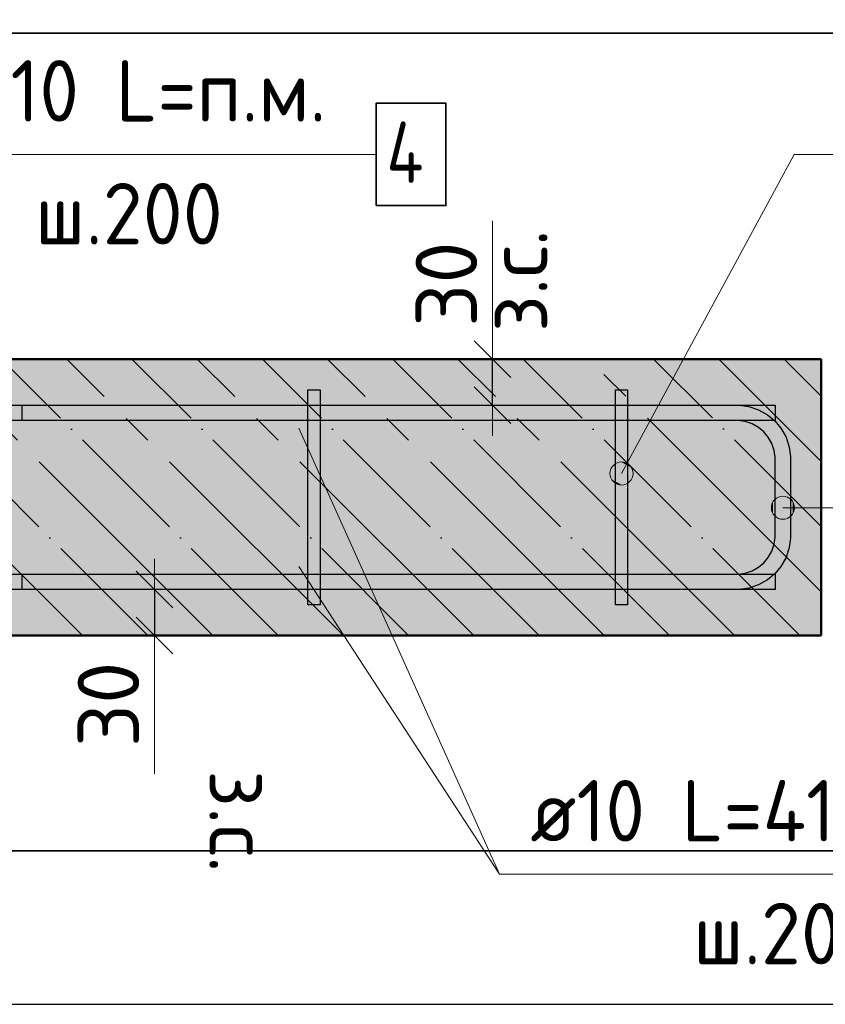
# Model space of a CAD drawing. Header units: millimetres. Extents: x -30645 to 44626, y 46540 to 77351.
# Tile 75 of 84: x 41886 to 42410, y 73040 to 73681. Entities that reach past the tile are written whole.
import ezdxf

# ---------------------------------------------------------------- set-up
doc = ezdxf.new("R2010")
doc.units = ezdxf.units.MM
doc.header["$PDMODE"] = 65
doc.linetypes.add('______11', pattern=[100, 80, -10, 0, -10])
doc.linetypes.add('______5', pattern=[220, 160, -20, 20, -20])
for name, color, linetype, lineweight in [('Standard', 7, 'Continuous', 25), ('Арм.стержн. Арматура края', 96, 'Continuous', 35), ('Арм.стержн. вертикальными 1', 22, 'Continuous', 35), ('Арм.стержн.горизонт. 1', 180, 'Continuous', 35), ('Размерная линия_ общее_1', 7, 'Continuous', 13)]:
    doc.layers.add(name, color=color, linetype=linetype, lineweight=lineweight)
doc.layers.add('Арм.стержн.Стяжки', color=7, linetype='Continuous', lineweight=35, true_color=0x501e0f)
doc.styles.add('ISOCPEUR', font='ISOCPEUR')
doc.dimstyles.new('DIMSTYLE_7', dxfattribs={"dimtxt": 40, "dimasz": 40, "dimexe": 0, "dimexo": 0.001, "dimgap": 20, "dimtad": 2, "dimdec": 0, "dimrnd": 5, "dimzin": 12, "dimdsep": 46, "dimtxsty": 'ISOCPEUR', "dimblk1": 'ALL_ML_STRICH', "dimblk2": 'ALL_ML_STRICH', "dimsah": 1, "dimcen": 0, "dimse1": 1, "dimse2": 1, "dimclrd": 7, "dimclre": 256, "dimclrt": 7, "dimadec": 0, "dimazin": 0, "dimtfac": 1, "dimtdec": 0, "dimtix": 1, "dimtmove": 2, "dimatfit": 3, "dimfxl": 0, "dimtvp": 1.2, "dimtzin": 0, "dimlwd": 0, "dimlwe": -3, "dimarcsym": 0})

# ---------------------------------------------------------------- blocks, each defined once
blk = doc.blocks.new('ALL_ML_STRICH')
at = {"color": 0, "linetype": 'ByBlock', "lineweight": -2}
for p, q in [((0, -0.5), (0, 0.5)), ((-0.3, -0.3), (0.3, 0.3)), ((-1, 0), (0.5, 0))]:
    blk.add_line(p, q, dxfattribs=at)
blk = doc.blocks.new('*D322')
at = {"layer": 'DEFPOINTS', "color": 7, "linetype": 'Continuous', "lineweight": 13, "transparency": 33554687}
for p in [(42184.49, 73459.69), (42184.49, 73429.69), (42193.21, 73429.69)]:
    blk.add_point(p, dxfattribs=at)
at = {"layer": 'Размерная линия_ общее_1', "color": 7, "linetype": 'Continuous', "lineweight": -2, "transparency": 33554687}
blk.add_line((42193.21, 73429.69), (42193.21, 73459.69), dxfattribs=at)
at = {"layer": 'Размерная линия_ общее_1', "color": 7, "linetype": 'Continuous', "lineweight": 13, "transparency": 33554687, "xscale": 40, "yscale": 40, "zscale": 40}
for p, rotation in [((42193.21, 73459.69), 90), ((42193.21, 73429.69), 270)]:
    blk.add_blockref('ALL_ML_STRICH', p, dxfattribs=dict(at, rotation=rotation))
at = {"layer": 'Размерная линия_ общее_1', "color": 7, "linetype": 'Continuous', "lineweight": 13, "transparency": 33554687, "insert": (42188.95, 73477.28), "char_height": 40, "width": 2, "attachment_point": 1, "rotation": 90, "line_spacing_factor": 0.60241, "style": 'ISOCPEUR'}
blk.add_mtext('з.с.', dxfattribs=at)
at = {"layer": 'Размерная линия_ общее_1', "color": 7, "linetype": 'Continuous', "lineweight": 13, "transparency": 33554687, "insert": (42163.21, 73508.5), "char_height": 40, "width": 80, "attachment_point": 5, "rotation": 90, "style": 'ISOCPEUR'}
blk.add_mtext('\\A1;{30}', dxfattribs=at)
blk = doc.blocks.new('*D323')
at = {"layer": 'DEFPOINTS', "color": 7, "linetype": 'Continuous', "lineweight": 13, "transparency": 33554687}
for p in [(41964.6, 73309.69), (41973.32, 73309.69), (41964.6, 73279.69)]:
    blk.add_point(p, dxfattribs=at)
at = {"layer": 'Размерная линия_ общее_1', "color": 7, "linetype": 'Continuous', "lineweight": -2, "transparency": 33554687}
blk.add_line((41973.32, 73309.69), (41973.32, 73279.69), dxfattribs=at)
at = {"layer": 'Размерная линия_ общее_1', "color": 7, "linetype": 'Continuous', "lineweight": 13, "transparency": 33554687, "xscale": 40, "yscale": 40, "zscale": 40}
for p, rotation in [((41973.32, 73309.69), 90), ((41973.32, 73279.69), 270)]:
    blk.add_blockref('ALL_ML_STRICH', p, dxfattribs=dict(at, rotation=rotation))
at = {"layer": 'Размерная линия_ общее_1', "color": 7, "linetype": 'Continuous', "lineweight": 13, "transparency": 33554687, "insert": (41943.32, 73234.87), "char_height": 40, "width": 80, "attachment_point": 5, "rotation": 90, "style": 'ISOCPEUR'}
blk.add_mtext('\\A1;{30}', dxfattribs=at)
at = {"layer": 'Размерная линия_ общее_1', "color": 7, "linetype": 'Continuous', "lineweight": 13, "transparency": 33554687, "insert": (42049.06, 73192.09), "char_height": 40, "width": 2, "attachment_point": 1, "rotation": 270, "line_spacing_factor": 0.60241, "style": 'ISOCPEUR'}
blk.add_mtext('з.с.', dxfattribs=at)

msp = doc.modelspace()

# ---------------------------------------------------------------- hatches: boundary and pattern name
at = {"layer": 'Standard', "linetype": 'Continuous', "lineweight": -3, "true_color": 0xc7c7c7, "transparency": 33554687}
msp.add_hatch(color=9, dxfattribs=at).paths.add_polyline_path([(42407.15, 73279.69), (42407.15, 73459.69), (41796.06, 73459.69), (41796.06, 73279.69)])
at = {"layer": 'Арм.стержн. Арматура края', "linetype": 'Continuous', "lineweight": 13, "transparency": 33554687}
for points in [[(42382.15, 73355.41), (42382.15, 73370.41), (42378.4, 73369.36)], [(42385.9, 73356.46), (42385.9, 73369.36), (42382.15, 73370.41)], [(42385.9, 73356.46), (42382.15, 73370.41), (42382.15, 73355.41)], [(42375.7, 73359.16), (42375.7, 73366.66), (42374.65, 73362.91)], [(42378.4, 73356.46), (42378.4, 73369.36), (42375.7, 73366.66)], [(42378.4, 73356.46), (42375.7, 73366.66), (42375.7, 73359.16)], [(42382.15, 73355.41), (42378.4, 73369.36), (42378.4, 73356.46)], [(42388.6, 73359.16), (42388.6, 73366.66), (42385.9, 73369.36)], [(42388.6, 73359.16), (42385.9, 73369.36), (42385.9, 73356.46)], [(42388.6, 73366.66), (42388.6, 73359.16), (42389.65, 73362.91)]]:
    msp.add_hatch(color=7, dxfattribs=at).paths.add_polyline_path(points)
at = {"layer": 'Арм.стержн. вертикальными 1', "linetype": 'Continuous', "lineweight": 50, "transparency": 33554687}
for points in [[(42067.15, 73409.69), (42069.06, 73410.07), (42070.68, 73411.15), (42071.77, 73412.77), (42072.15, 73414.69), (42071.77, 73416.6), (42070.68, 73418.22), (42069.06, 73419.31), (42067.15, 73419.69), (42065.24, 73419.31), (42063.61, 73418.22), (42062.53, 73416.6), (42062.15, 73414.69), (42062.53, 73412.77), (42063.61, 73411.15), (42065.24, 73410.07)], [(42267.15, 73409.69), (42269.06, 73410.07), (42270.68, 73411.15), (42271.77, 73412.77), (42272.15, 73414.69), (42271.77, 73416.6), (42270.68, 73418.22), (42269.06, 73419.31), (42267.15, 73419.69), (42265.24, 73419.31), (42263.61, 73418.22), (42262.53, 73416.6), (42262.15, 73414.69), (42262.53, 73412.77), (42263.61, 73411.15), (42265.24, 73410.07)], [(42357.15, 73409.69), (42359.06, 73410.07), (42360.69, 73411.15), (42361.77, 73412.77), (42362.15, 73414.69), (42361.77, 73416.6), (42360.69, 73418.22), (42359.06, 73419.31), (42357.15, 73419.69), (42355.24, 73419.31), (42353.62, 73418.22), (42352.53, 73416.6), (42352.15, 73414.69), (42352.53, 73412.77), (42353.62, 73411.15), (42355.24, 73410.07)], [(42067.15, 73319.69), (42069.06, 73320.07), (42070.68, 73321.15), (42071.77, 73322.77), (42072.15, 73324.69), (42071.77, 73326.6), (42070.68, 73328.22), (42069.06, 73329.31), (42067.15, 73329.69), (42065.24, 73329.31), (42063.61, 73328.22), (42062.53, 73326.6), (42062.15, 73324.69), (42062.53, 73322.77), (42063.61, 73321.15), (42065.24, 73320.07)], [(42267.15, 73319.69), (42269.06, 73320.07), (42270.68, 73321.15), (42271.77, 73322.77), (42272.15, 73324.69), (42271.77, 73326.6), (42270.68, 73328.22), (42269.06, 73329.31), (42267.15, 73329.69), (42265.24, 73329.31), (42263.61, 73328.22), (42262.53, 73326.6), (42262.15, 73324.69), (42262.53, 73322.77), (42263.61, 73321.15), (42265.24, 73320.07)], [(42357.15, 73319.69), (42359.06, 73320.07), (42360.69, 73321.15), (42361.77, 73322.77), (42362.15, 73324.69), (42361.77, 73326.6), (42360.69, 73328.22), (42359.06, 73329.31), (42357.15, 73329.69), (42355.24, 73329.31), (42353.62, 73328.22), (42352.53, 73326.6), (42352.15, 73324.69), (42352.53, 73322.77), (42353.62, 73321.15), (42355.24, 73320.07)]]:
    msp.add_hatch(color=4, dxfattribs=at).paths.add_polyline_path(points)
at = {"layer": 'Арм.стержн.Стяжки', "linetype": 'Continuous', "lineweight": 13, "transparency": 33554687}
for points in [[(42284.61, 73385.44), (42273.26, 73391.58), (42270.55, 73388.78)], [(42283.52, 73389.1), (42276.92, 73392.67), (42273.26, 73391.58)], [(42283.52, 73389.1), (42273.26, 73391.58), (42284.61, 73385.44)], [(42276.92, 73392.67), (42283.52, 73389.1), (42280.72, 73391.81)], [(42283.75, 73381.64), (42270.55, 73388.78), (42269.69, 73384.98)], [(42283.75, 73381.64), (42269.69, 73384.98), (42281.04, 73378.84)], [(42281.04, 73378.84), (42269.69, 73384.98), (42270.78, 73381.32)], [(42284.61, 73385.44), (42270.55, 73388.78), (42283.75, 73381.64)], [(42281.04, 73378.84), (42270.78, 73381.32), (42277.38, 73377.75)], [(42277.38, 73377.75), (42270.78, 73381.32), (42273.58, 73378.61)]]:
    msp.add_hatch(color=7, dxfattribs=at).paths.add_polyline_path(points)

# ---------------------------------------------------------------- linework, layer by layer
at = {"color": 52, "linetype": 'Continuous', "lineweight": -3, "transparency": 33554687}
for p, q in [((42551.95, 73671.94), (41796.06, 73671.94)), ((41796.06, 73671.94), (42551.95, 73671.94)), ((41796.06, 73139.57), (42551.95, 73139.57)), ((42551.95, 73139.57), (41796.06, 73139.57))]:
    msp.add_line(p, q, dxfattribs=at)
at = {"layer": 'Standard', "color": 7, "linetype": 'Continuous', "lineweight": 13, "transparency": 33554687}
for p, q in [((42193.21, 73459.69), (42193.21, 73549.69)), ((42067.15, 73414.69), (42197.8, 73124.27)), ((41973.32, 73279.69), (41973.32, 73189.69))]:
    msp.add_line(p, q, dxfattribs=at)
at = {"layer": 'Standard', "color": 7, "linetype": 'Continuous', "lineweight": 50, "transparency": 33554687}
for p, q in [((42407.15, 73459.69), (41796.06, 73459.69)), ((42407.15, 73279.69), (42407.15, 73459.69)), ((41796.06, 73279.69), (42407.15, 73279.69))]:
    msp.add_line(p, q, dxfattribs=at)
at = {"layer": 'Standard', "color": 253, "linetype": '______5', "lineweight": -3, "true_color": 0xababab, "transparency": 33554687}
for p, q in [((42011.37, 73279.69), (41831.37, 73459.69)), ((42096.22, 73279.69), (41916.22, 73459.69)), ((42181.08, 73279.69), (42001.08, 73459.69)), ((42265.93, 73279.69), (42085.93, 73459.69)), ((42350.78, 73279.69), (42170.78, 73459.69)), ((42407.15, 73308.17), (42255.63, 73459.69)), ((42407.15, 73393.02), (42340.49, 73459.69)), ((41926.52, 73279.69), (41796.06, 73410.15))]:
    msp.add_line(p, q, dxfattribs=at)
at = {"layer": 'Standard', "color": 253, "linetype": '______11', "lineweight": -3, "true_color": 0xababab, "transparency": 33554687}
for p, q in [((42053.8, 73279.69), (41873.8, 73459.69)), ((42138.65, 73279.69), (41958.65, 73459.69)), ((42223.5, 73279.69), (42043.5, 73459.69)), ((42308.35, 73279.69), (42128.35, 73459.69)), ((42393.21, 73279.69), (42213.21, 73459.69)), ((42407.15, 73350.6), (42298.06, 73459.69)), ((42407.15, 73435.45), (42382.91, 73459.69)), ((41968.94, 73279.69), (41796.06, 73452.57))]:
    msp.add_line(p, q, dxfattribs=at)
at = {"layer": 'Standard', "color": 7, "linetype": 'Continuous', "lineweight": 25, "transparency": 33554687}
msp.add_lwpolyline([(41696.06, 73771.94), (41696.06, 73039.57), (42651.95, 73039.57), (42651.95, 73771.94), (41696.06, 73771.94)], dxfattribs=at)
at = {"layer": 'Арм.стержн. Арматура края', "color": 7, "linetype": 'Continuous', "lineweight": 13, "transparency": 33554687}
for p, q in [((42382.15, 73370.41), (42382.15, 73370.41)), ((42374.65, 73362.91), (42374.65, 73362.91)), ((42444.98, 73362.91), (42382.15, 73362.91)), ((42389.65, 73362.91), (42389.65, 73362.91)), ((42382.15, 73355.41), (42382.15, 73355.41))]:
    msp.add_line(p, q, dxfattribs=at)
at = {"layer": 'Арм.стержн. Арматура края', "color": 4, "linetype": 'Continuous', "lineweight": 25, "transparency": 33554687}
msp.add_lwpolyline([(41887.15, 73319.69), (42353.11, 73319.69), (42357.63, 73320.32), (42362.21, 73321.82), (42366.4, 73324.17), (42369.81, 73327.02), (42372.66, 73330.43), (42375.01, 73334.63), (42376.52, 73339.21), (42377.15, 73343.73), (42377.15, 73395.65), (42376.52, 73400.17), (42375.01, 73404.75), (42372.66, 73408.94), (42369.81, 73412.35), (42366.4, 73415.2), (42362.21, 73417.55), (42357.63, 73419.06), (42353.11, 73419.69), (41887.15, 73419.69), (41887.15, 73429.69), (42353.8, 73429.69), (42359.9, 73428.84), (42366.25, 73426.74), (42372.1, 73423.47), (42376.91, 73419.45), (42380.93, 73414.64), (42384.21, 73408.79), (42386.3, 73402.44), (42387.15, 73396.34), (42387.15, 73343.03), (42386.3, 73336.93), (42384.21, 73330.58), (42380.93, 73324.74), (42376.91, 73319.92), (42372.1, 73315.9), (42366.25, 73312.63), (42359.9, 73310.54), (42353.8, 73309.69), (41887.15, 73309.69), (41887.15, 73319.69)], dxfattribs=at)
msp.add_lwpolyline([(41887.15, 73319.69), (42353.11, 73319.69), (42357.63, 73320.32), (42362.21, 73321.82), (42366.4, 73324.17), (42369.81, 73327.02), (42372.66, 73330.43), (42375.01, 73334.63), (42376.52, 73339.21), (42377.15, 73343.73), (42377.15, 73395.65), (42376.52, 73400.17), (42375.01, 73404.75), (42372.66, 73408.94), (42369.81, 73412.35), (42366.4, 73415.2), (42362.21, 73417.55), (42357.63, 73419.06), (42353.11, 73419.69), (41887.15, 73419.69), (41887.15, 73429.69), (42353.8, 73429.69), (42359.9, 73428.84), (42366.25, 73426.74), (42372.1, 73423.47), (42376.91, 73419.45), (42380.93, 73414.64), (42384.21, 73408.79), (42386.3, 73402.44), (42387.15, 73396.34), (42387.15, 73343.03), (42386.3, 73336.93), (42384.21, 73330.58), (42380.93, 73324.74), (42376.91, 73319.92), (42372.1, 73315.9), (42366.25, 73312.63), (42359.9, 73310.54), (42353.8, 73309.69), (41887.15, 73309.69), (41887.15, 73319.69)], dxfattribs=at)
msp.add_lwpolyline([(41887.15, 73319.69), (42353.11, 73319.69), (42357.63, 73320.32), (42362.21, 73321.82), (42366.4, 73324.17), (42369.81, 73327.02), (42372.66, 73330.43), (42375.01, 73334.63), (42376.52, 73339.21), (42377.15, 73343.73), (42377.15, 73395.65), (42376.52, 73400.17), (42375.01, 73404.75), (42372.66, 73408.94), (42369.81, 73412.35), (42366.4, 73415.2), (42362.21, 73417.55), (42357.63, 73419.06), (42353.11, 73419.69), (41887.15, 73419.69), (41887.15, 73429.69), (42353.8, 73429.69), (42359.9, 73428.84), (42366.25, 73426.74), (42372.1, 73423.47), (42376.91, 73419.45), (42380.93, 73414.64), (42384.21, 73408.79), (42386.3, 73402.44), (42387.15, 73396.34), (42387.15, 73343.03), (42386.3, 73336.93), (42384.21, 73330.58), (42380.93, 73324.74), (42376.91, 73319.92), (42372.1, 73315.9), (42366.25, 73312.63), (42359.9, 73310.54), (42353.8, 73309.69), (41887.15, 73309.69), (41887.15, 73319.69)], dxfattribs=at)
msp.add_lwpolyline([(41887.15, 73319.69), (42353.11, 73319.69), (42357.63, 73320.32), (42362.21, 73321.82), (42366.4, 73324.17), (42369.81, 73327.02), (42372.66, 73330.43), (42375.01, 73334.63), (42376.52, 73339.21), (42377.15, 73343.73), (42377.15, 73395.65), (42376.52, 73400.17), (42375.01, 73404.75), (42372.66, 73408.94), (42369.81, 73412.35), (42366.4, 73415.2), (42362.21, 73417.55), (42357.63, 73419.06), (42353.11, 73419.69), (41887.15, 73419.69), (41887.15, 73429.69), (42353.8, 73429.69), (42359.9, 73428.84), (42366.25, 73426.74), (42372.1, 73423.47), (42376.91, 73419.45), (42380.93, 73414.64), (42384.21, 73408.79), (42386.3, 73402.44), (42387.15, 73396.34), (42387.15, 73343.03), (42386.3, 73336.93), (42384.21, 73330.58), (42380.93, 73324.74), (42376.91, 73319.92), (42372.1, 73315.9), (42366.25, 73312.63), (42359.9, 73310.54), (42353.8, 73309.69), (41887.15, 73309.69), (41887.15, 73319.69)], dxfattribs=at)
msp.add_lwpolyline([(41887.15, 73319.69), (42353.11, 73319.69), (42357.63, 73320.32), (42362.21, 73321.82), (42366.4, 73324.17), (42369.81, 73327.02), (42372.66, 73330.43), (42375.01, 73334.63), (42376.52, 73339.21), (42377.15, 73343.73), (42377.15, 73395.65), (42376.52, 73400.17), (42375.01, 73404.75), (42372.66, 73408.94), (42369.81, 73412.35), (42366.4, 73415.2), (42362.21, 73417.55), (42357.63, 73419.06), (42353.11, 73419.69), (41887.15, 73419.69), (41887.15, 73429.69), (42353.8, 73429.69), (42359.9, 73428.84), (42366.25, 73426.74), (42372.1, 73423.47), (42376.91, 73419.45), (42380.93, 73414.64), (42384.21, 73408.79), (42386.3, 73402.44), (42387.15, 73396.34), (42387.15, 73343.03), (42386.3, 73336.93), (42384.21, 73330.58), (42380.93, 73324.74), (42376.91, 73319.92), (42372.1, 73315.9), (42366.25, 73312.63), (42359.9, 73310.54), (42353.8, 73309.69), (41887.15, 73309.69), (41887.15, 73319.69)], dxfattribs=at)
msp.add_lwpolyline([(41887.15, 73319.69), (42353.11, 73319.69), (42357.63, 73320.32), (42362.21, 73321.82), (42366.4, 73324.17), (42369.81, 73327.02), (42372.66, 73330.43), (42375.01, 73334.63), (42376.52, 73339.21), (42377.15, 73343.73), (42377.15, 73395.65), (42376.52, 73400.17), (42375.01, 73404.75), (42372.66, 73408.94), (42369.81, 73412.35), (42366.4, 73415.2), (42362.21, 73417.55), (42357.63, 73419.06), (42353.11, 73419.69), (41887.15, 73419.69), (41887.15, 73429.69), (42353.8, 73429.69), (42359.9, 73428.84), (42366.25, 73426.74), (42372.1, 73423.47), (42376.91, 73419.45), (42380.93, 73414.64), (42384.21, 73408.79), (42386.3, 73402.44), (42387.15, 73396.34), (42387.15, 73343.03), (42386.3, 73336.93), (42384.21, 73330.58), (42380.93, 73324.74), (42376.91, 73319.92), (42372.1, 73315.9), (42366.25, 73312.63), (42359.9, 73310.54), (42353.8, 73309.69), (41887.15, 73309.69), (41887.15, 73319.69)], dxfattribs=at)
msp.add_lwpolyline([(41887.15, 73319.69), (42353.11, 73319.69), (42357.63, 73320.32), (42362.21, 73321.82), (42366.4, 73324.17), (42369.81, 73327.02), (42372.66, 73330.43), (42375.01, 73334.63), (42376.52, 73339.21), (42377.15, 73343.73), (42377.15, 73395.65), (42376.52, 73400.17), (42375.01, 73404.75), (42372.66, 73408.94), (42369.81, 73412.35), (42366.4, 73415.2), (42362.21, 73417.55), (42357.63, 73419.06), (42353.11, 73419.69), (41887.15, 73419.69), (41887.15, 73429.69), (42353.8, 73429.69), (42359.9, 73428.84), (42366.25, 73426.74), (42372.1, 73423.47), (42376.91, 73419.45), (42380.93, 73414.64), (42384.21, 73408.79), (42386.3, 73402.44), (42387.15, 73396.34), (42387.15, 73343.03), (42386.3, 73336.93), (42384.21, 73330.58), (42380.93, 73324.74), (42376.91, 73319.92), (42372.1, 73315.9), (42366.25, 73312.63), (42359.9, 73310.54), (42353.8, 73309.69), (41887.15, 73309.69), (41887.15, 73319.69)], dxfattribs=at)
msp.add_lwpolyline([(41887.15, 73319.69), (42353.11, 73319.69), (42357.63, 73320.32), (42362.21, 73321.82), (42366.4, 73324.17), (42369.81, 73327.02), (42372.66, 73330.43), (42375.01, 73334.63), (42376.52, 73339.21), (42377.15, 73343.73), (42377.15, 73395.65), (42376.52, 73400.17), (42375.01, 73404.75), (42372.66, 73408.94), (42369.81, 73412.35), (42366.4, 73415.2), (42362.21, 73417.55), (42357.63, 73419.06), (42353.11, 73419.69), (41887.15, 73419.69), (41887.15, 73429.69), (42353.8, 73429.69), (42359.9, 73428.84), (42366.25, 73426.74), (42372.1, 73423.47), (42376.91, 73419.45), (42380.93, 73414.64), (42384.21, 73408.79), (42386.3, 73402.44), (42387.15, 73396.34), (42387.15, 73343.03), (42386.3, 73336.93), (42384.21, 73330.58), (42380.93, 73324.74), (42376.91, 73319.92), (42372.1, 73315.9), (42366.25, 73312.63), (42359.9, 73310.54), (42353.8, 73309.69), (41887.15, 73309.69), (41887.15, 73319.69)], dxfattribs=at)
msp.add_lwpolyline([(41887.15, 73319.69), (42353.11, 73319.69), (42357.63, 73320.32), (42362.21, 73321.82), (42366.4, 73324.17), (42369.81, 73327.02), (42372.66, 73330.43), (42375.01, 73334.63), (42376.52, 73339.21), (42377.15, 73343.73), (42377.15, 73395.65), (42376.52, 73400.17), (42375.01, 73404.75), (42372.66, 73408.94), (42369.81, 73412.35), (42366.4, 73415.2), (42362.21, 73417.55), (42357.63, 73419.06), (42353.11, 73419.69), (41887.15, 73419.69), (41887.15, 73429.69), (42353.8, 73429.69), (42359.9, 73428.84), (42366.25, 73426.74), (42372.1, 73423.47), (42376.91, 73419.45), (42380.93, 73414.64), (42384.21, 73408.79), (42386.3, 73402.44), (42387.15, 73396.34), (42387.15, 73343.03), (42386.3, 73336.93), (42384.21, 73330.58), (42380.93, 73324.74), (42376.91, 73319.92), (42372.1, 73315.9), (42366.25, 73312.63), (42359.9, 73310.54), (42353.8, 73309.69), (41887.15, 73309.69), (41887.15, 73319.69)], dxfattribs=at)
msp.add_lwpolyline([(41887.15, 73319.69), (42353.11, 73319.69), (42357.63, 73320.32), (42362.21, 73321.82), (42366.4, 73324.17), (42369.81, 73327.02), (42372.66, 73330.43), (42375.01, 73334.63), (42376.52, 73339.21), (42377.15, 73343.73), (42377.15, 73395.65), (42376.52, 73400.17), (42375.01, 73404.75), (42372.66, 73408.94), (42369.81, 73412.35), (42366.4, 73415.2), (42362.21, 73417.55), (42357.63, 73419.06), (42353.11, 73419.69), (41887.15, 73419.69), (41887.15, 73429.69), (42353.8, 73429.69), (42359.9, 73428.84), (42366.25, 73426.74), (42372.1, 73423.47), (42376.91, 73419.45), (42380.93, 73414.64), (42384.21, 73408.79), (42386.3, 73402.44), (42387.15, 73396.34), (42387.15, 73343.03), (42386.3, 73336.93), (42384.21, 73330.58), (42380.93, 73324.74), (42376.91, 73319.92), (42372.1, 73315.9), (42366.25, 73312.63), (42359.9, 73310.54), (42353.8, 73309.69), (41887.15, 73309.69), (41887.15, 73319.69)], dxfattribs=at)
msp.add_lwpolyline([(41887.15, 73319.69), (42353.11, 73319.69), (42357.63, 73320.32), (42362.21, 73321.82), (42366.4, 73324.17), (42369.81, 73327.02), (42372.66, 73330.43), (42375.01, 73334.63), (42376.52, 73339.21), (42377.15, 73343.73), (42377.15, 73395.65), (42376.52, 73400.17), (42375.01, 73404.75), (42372.66, 73408.94), (42369.81, 73412.35), (42366.4, 73415.2), (42362.21, 73417.55), (42357.63, 73419.06), (42353.11, 73419.69), (41887.15, 73419.69), (41887.15, 73429.69), (42353.8, 73429.69), (42359.9, 73428.84), (42366.25, 73426.74), (42372.1, 73423.47), (42376.91, 73419.45), (42380.93, 73414.64), (42384.21, 73408.79), (42386.3, 73402.44), (42387.15, 73396.34), (42387.15, 73343.03), (42386.3, 73336.93), (42384.21, 73330.58), (42380.93, 73324.74), (42376.91, 73319.92), (42372.1, 73315.9), (42366.25, 73312.63), (42359.9, 73310.54), (42353.8, 73309.69), (41887.15, 73309.69), (41887.15, 73319.69)], dxfattribs=at)
msp.add_lwpolyline([(41887.15, 73319.69), (42353.11, 73319.69), (42357.63, 73320.32), (42362.21, 73321.82), (42366.4, 73324.17), (42369.81, 73327.02), (42372.66, 73330.43), (42375.01, 73334.63), (42376.52, 73339.21), (42377.15, 73343.73), (42377.15, 73395.65), (42376.52, 73400.17), (42375.01, 73404.75), (42372.66, 73408.94), (42369.81, 73412.35), (42366.4, 73415.2), (42362.21, 73417.55), (42357.63, 73419.06), (42353.11, 73419.69), (41887.15, 73419.69), (41887.15, 73429.69), (42353.8, 73429.69), (42359.9, 73428.84), (42366.25, 73426.74), (42372.1, 73423.47), (42376.91, 73419.45), (42380.93, 73414.64), (42384.21, 73408.79), (42386.3, 73402.44), (42387.15, 73396.34), (42387.15, 73343.03), (42386.3, 73336.93), (42384.21, 73330.58), (42380.93, 73324.74), (42376.91, 73319.92), (42372.1, 73315.9), (42366.25, 73312.63), (42359.9, 73310.54), (42353.8, 73309.69), (41887.15, 73309.69), (41887.15, 73319.69)], dxfattribs=at)
msp.add_lwpolyline([(41887.15, 73319.69), (42353.11, 73319.69), (42357.63, 73320.32), (42362.21, 73321.82), (42366.4, 73324.17), (42369.81, 73327.02), (42372.66, 73330.43), (42375.01, 73334.63), (42376.52, 73339.21), (42377.15, 73343.73), (42377.15, 73395.65), (42376.52, 73400.17), (42375.01, 73404.75), (42372.66, 73408.94), (42369.81, 73412.35), (42366.4, 73415.2), (42362.21, 73417.55), (42357.63, 73419.06), (42353.11, 73419.69), (41887.15, 73419.69), (41887.15, 73429.69), (42353.8, 73429.69), (42359.9, 73428.84), (42366.25, 73426.74), (42372.1, 73423.47), (42376.91, 73419.45), (42380.93, 73414.64), (42384.21, 73408.79), (42386.3, 73402.44), (42387.15, 73396.34), (42387.15, 73343.03), (42386.3, 73336.93), (42384.21, 73330.58), (42380.93, 73324.74), (42376.91, 73319.92), (42372.1, 73315.9), (42366.25, 73312.63), (42359.9, 73310.54), (42353.8, 73309.69), (41887.15, 73309.69), (41887.15, 73319.69)], dxfattribs=at)
msp.add_lwpolyline([(41887.15, 73319.69), (42353.11, 73319.69), (42357.63, 73320.32), (42362.21, 73321.82), (42366.4, 73324.17), (42369.81, 73327.02), (42372.66, 73330.43), (42375.01, 73334.63), (42376.52, 73339.21), (42377.15, 73343.73), (42377.15, 73395.65), (42376.52, 73400.17), (42375.01, 73404.75), (42372.66, 73408.94), (42369.81, 73412.35), (42366.4, 73415.2), (42362.21, 73417.55), (42357.63, 73419.06), (42353.11, 73419.69), (41887.15, 73419.69), (41887.15, 73429.69), (42353.8, 73429.69), (42359.9, 73428.84), (42366.25, 73426.74), (42372.1, 73423.47), (42376.91, 73419.45), (42380.93, 73414.64), (42384.21, 73408.79), (42386.3, 73402.44), (42387.15, 73396.34), (42387.15, 73343.03), (42386.3, 73336.93), (42384.21, 73330.58), (42380.93, 73324.74), (42376.91, 73319.92), (42372.1, 73315.9), (42366.25, 73312.63), (42359.9, 73310.54), (42353.8, 73309.69), (41887.15, 73309.69), (41887.15, 73319.69)], dxfattribs=at)
at = {"layer": 'Арм.стержн. Арматура края', "color": 7, "linetype": 'Continuous', "lineweight": 13, "transparency": 33554687}
msp.add_circle((42382.15, 73362.91), 7.5, dxfattribs=at)
at = {"layer": 'Арм.стержн. вертикальными 1', "color": 7, "linetype": 'Continuous', "lineweight": 13, "transparency": 33554687}
for q in [(42067.15, 73324.69), (42605.8, 73124.27)]:
    msp.add_line((42197.8, 73124.27), q, dxfattribs=at)
at = {"layer": 'Арм.стержн.горизонт. 1', "color": 7, "linetype": 'Continuous', "lineweight": 13, "transparency": 33554687}
msp.add_line((41829.56, 73593.02), (42117.56, 73593.02), dxfattribs=at)
at = {"layer": 'Арм.стержн.горизонт. 1', "color": 52, "linetype": 'Continuous', "lineweight": 50, "transparency": 33554687}
for p, q in [((42407.15, 73459.69), (41796.06, 73459.69)), ((42407.15, 73279.69), (41796.06, 73279.69))]:
    msp.add_line(p, q, dxfattribs=at)
at = {"layer": 'Арм.стержн.горизонт. 1', "color": 7, "linetype": 'Continuous', "lineweight": 35, "transparency": 33554687}
msp.add_lwpolyline([(42117.56, 73559.69), (42162.89, 73559.69), (42162.89, 73626.36), (42117.56, 73626.36), (42117.56, 73559.69)], dxfattribs=at)
at = {"layer": 'Арм.стержн.горизонт. 1', "color": 4, "linetype": 'Continuous', "lineweight": 25, "transparency": 33554687}
for points in [[(41791.06, 73429.69), (42377.15, 73429.69), (42377.15, 73419.69), (41791.06, 73419.69), (41791.06, 73429.69)], [(41791.06, 73429.69), (42377.15, 73429.69), (42377.15, 73419.69), (41791.06, 73419.69), (41791.06, 73429.69)], [(41791.06, 73429.69), (42377.15, 73429.69), (42377.15, 73419.69), (41791.06, 73419.69), (41791.06, 73429.69)], [(41791.06, 73429.69), (42377.15, 73429.69), (42377.15, 73419.69), (41791.06, 73419.69), (41791.06, 73429.69)], [(41791.06, 73429.69), (42377.15, 73429.69), (42377.15, 73419.69), (41791.06, 73419.69), (41791.06, 73429.69)], [(41791.06, 73429.69), (42377.15, 73429.69), (42377.15, 73419.69), (41791.06, 73419.69), (41791.06, 73429.69)], [(41791.06, 73429.69), (42377.15, 73429.69), (42377.15, 73419.69), (41791.06, 73419.69), (41791.06, 73429.69)], [(41791.06, 73429.69), (42377.15, 73429.69), (42377.15, 73419.69), (41791.06, 73419.69), (41791.06, 73429.69)], [(41791.06, 73429.69), (42377.15, 73429.69), (42377.15, 73419.69), (41791.06, 73419.69), (41791.06, 73429.69)], [(41791.06, 73429.69), (42377.15, 73429.69), (42377.15, 73419.69), (41791.06, 73419.69), (41791.06, 73429.69)], [(41791.06, 73429.69), (42377.15, 73429.69), (42377.15, 73419.69), (41791.06, 73419.69), (41791.06, 73429.69)], [(41791.06, 73429.69), (42377.15, 73429.69), (42377.15, 73419.69), (41791.06, 73419.69), (41791.06, 73429.69)], [(41791.06, 73429.69), (42377.15, 73429.69), (42377.15, 73419.69), (41791.06, 73419.69), (41791.06, 73429.69)], [(41791.06, 73429.69), (42377.15, 73429.69), (42377.15, 73419.69), (41791.06, 73419.69), (41791.06, 73429.69)], [(41791.06, 73319.69), (42377.15, 73319.69), (42377.15, 73309.69), (41791.06, 73309.69), (41791.06, 73319.69)], [(41791.06, 73319.69), (42377.15, 73319.69), (42377.15, 73309.69), (41791.06, 73309.69), (41791.06, 73319.69)], [(41791.06, 73319.69), (42377.15, 73319.69), (42377.15, 73309.69), (41791.06, 73309.69), (41791.06, 73319.69)], [(41791.06, 73319.69), (42377.15, 73319.69), (42377.15, 73309.69), (41791.06, 73309.69), (41791.06, 73319.69)], [(41791.06, 73319.69), (42377.15, 73319.69), (42377.15, 73309.69), (41791.06, 73309.69), (41791.06, 73319.69)], [(41791.06, 73319.69), (42377.15, 73319.69), (42377.15, 73309.69), (41791.06, 73309.69), (41791.06, 73319.69)], [(41791.06, 73319.69), (42377.15, 73319.69), (42377.15, 73309.69), (41791.06, 73309.69), (41791.06, 73319.69)], [(41791.06, 73319.69), (42377.15, 73319.69), (42377.15, 73309.69), (41791.06, 73309.69), (41791.06, 73319.69)], [(41791.06, 73319.69), (42377.15, 73319.69), (42377.15, 73309.69), (41791.06, 73309.69), (41791.06, 73319.69)], [(41791.06, 73319.69), (42377.15, 73319.69), (42377.15, 73309.69), (41791.06, 73309.69), (41791.06, 73319.69)], [(41791.06, 73319.69), (42377.15, 73319.69), (42377.15, 73309.69), (41791.06, 73309.69), (41791.06, 73319.69)], [(41791.06, 73319.69), (42377.15, 73319.69), (42377.15, 73309.69), (41791.06, 73309.69), (41791.06, 73319.69)], [(41791.06, 73319.69), (42377.15, 73319.69), (42377.15, 73309.69), (41791.06, 73309.69), (41791.06, 73319.69)], [(41791.06, 73319.69), (42377.15, 73319.69), (42377.15, 73309.69), (41791.06, 73309.69), (41791.06, 73319.69)]]:
    msp.add_lwpolyline(points, dxfattribs=at)
at = {"layer": 'Арм.стержн.Стяжки', "color": 7, "linetype": 'Continuous', "lineweight": 13, "transparency": 33554687}
for p, q in [((42389.56, 73593.02), (42277.15, 73385.21)), ((42389.56, 73593.02), (42753.56, 73593.02)), ((42280.72, 73391.81), (42280.72, 73391.81)), ((42270.55, 73388.78), (42270.55, 73388.78)), ((42273.58, 73378.61), (42273.58, 73378.61)), ((42283.75, 73381.64), (42283.75, 73381.64))]:
    msp.add_line(p, q, dxfattribs=at)
at = {"layer": 'Арм.стержн.Стяжки', "color": 40, "linetype": 'Continuous', "lineweight": 25, "transparency": 33554687}
for points in [[(42073.15, 73299.69), (42073.15, 73439.69), (42081.15, 73439.69), (42081.15, 73299.69), (42073.15, 73299.69)], [(42073.15, 73299.69), (42073.15, 73439.69), (42081.15, 73439.69), (42081.15, 73299.69), (42073.15, 73299.69)], [(42073.15, 73299.69), (42073.15, 73439.69), (42081.15, 73439.69), (42081.15, 73299.69), (42073.15, 73299.69)], [(42073.15, 73299.69), (42073.15, 73439.69), (42081.15, 73439.69), (42081.15, 73299.69), (42073.15, 73299.69)], [(42073.15, 73299.69), (42073.15, 73439.69), (42081.15, 73439.69), (42081.15, 73299.69), (42073.15, 73299.69)], [(42073.15, 73299.69), (42073.15, 73439.69), (42081.15, 73439.69), (42081.15, 73299.69), (42073.15, 73299.69)], [(42273.15, 73299.69), (42273.15, 73439.69), (42281.15, 73439.69), (42281.15, 73299.69), (42273.15, 73299.69)], [(42273.15, 73299.69), (42273.15, 73439.69), (42281.15, 73439.69), (42281.15, 73299.69), (42273.15, 73299.69)], [(42273.15, 73299.69), (42273.15, 73439.69), (42281.15, 73439.69), (42281.15, 73299.69), (42273.15, 73299.69)], [(42273.15, 73299.69), (42273.15, 73439.69), (42281.15, 73439.69), (42281.15, 73299.69), (42273.15, 73299.69)], [(42273.15, 73299.69), (42273.15, 73439.69), (42281.15, 73439.69), (42281.15, 73299.69), (42273.15, 73299.69)], [(42273.15, 73299.69), (42273.15, 73439.69), (42281.15, 73439.69), (42281.15, 73299.69), (42273.15, 73299.69)], [(42273.15, 73299.69), (42273.15, 73439.69), (42281.15, 73439.69), (42281.15, 73299.69), (42273.15, 73299.69)]]:
    msp.add_lwpolyline(points, dxfattribs=at)
at = {"layer": 'Арм.стержн.Стяжки', "color": 7, "linetype": 'Continuous', "lineweight": 13, "transparency": 33554687}
msp.add_circle((42277.15, 73385.21), 7.5, dxfattribs=at)

# ---------------------------------------------------------------- texts
at = {"layer": 'Арм.стержн. вертикальными 1', "color": 7, "linetype": 'Continuous', "lineweight": 25, "transparency": 33554687, "char_height": 40, "attachment_point": 7, "style": 'ISOCPEUR'}
for s, insert, width in [('\\W0.94;ø10 L=4130mm ', (42217.8, 73145.61), 386.635), ('\\W0.95;ш.200 ', (42323.8, 73065.61), 174.9328)]:
    msp.add_mtext(s, dxfattribs=dict(at, insert=insert, width=width))
at = {"layer": 'Арм.стержн.горизонт. 1', "color": 7, "linetype": 'Continuous', "lineweight": 25, "transparency": 33554687, "char_height": 40, "attachment_point": 7, "style": 'ISOCPEUR'}
for s, insert, width in [('\\W0.94;ø10 L=п.м.', (41849.56, 73614.36), 266.6442), ('\\W0.80;4', (42124.23, 73574.36), 47.9778), ('\\W0.95;ш.200 ', (41895.56, 73534.36), 174.9328)]:
    msp.add_mtext(s, dxfattribs=dict(at, insert=insert, width=width))

# ---------------------------------------------------------------- dimensions: what is measured, and where the dimension line sits
at = {"layer": 'Размерная линия_ общее_1', "color": 7, "linetype": 'Continuous', "lineweight": 13, "transparency": 33554687}
for base, p1, p2, angle, picture, middle in [((42193.21, 73459.69), (42184.49, 73429.69), (42184.49, 73459.69), 90, '*D322', (42163.21, 73508.5)), ((41973.32, 73279.69), (41964.6, 73309.69), (41964.6, 73279.69), 270, '*D323', (41943.32, 73234.87))]:
    dim = msp.add_linear_dim(base=base, p1=p1, p2=p2, angle=angle, text='<>\\Xз.с.', dimstyle='DIMSTYLE_7', override={"dimpost": '<>', "dimclrd": 7, "dimclre": 253, "dimclrt": 7, "dimlwd": 0, "dimlwe": 65533}, dxfattribs=at)
    dim.commit()
    dim.dimension.update_dxf_attribs({"geometry": picture, "text_midpoint": middle, "dimtype": 160})

doc.saveas('drawing.dxf')
